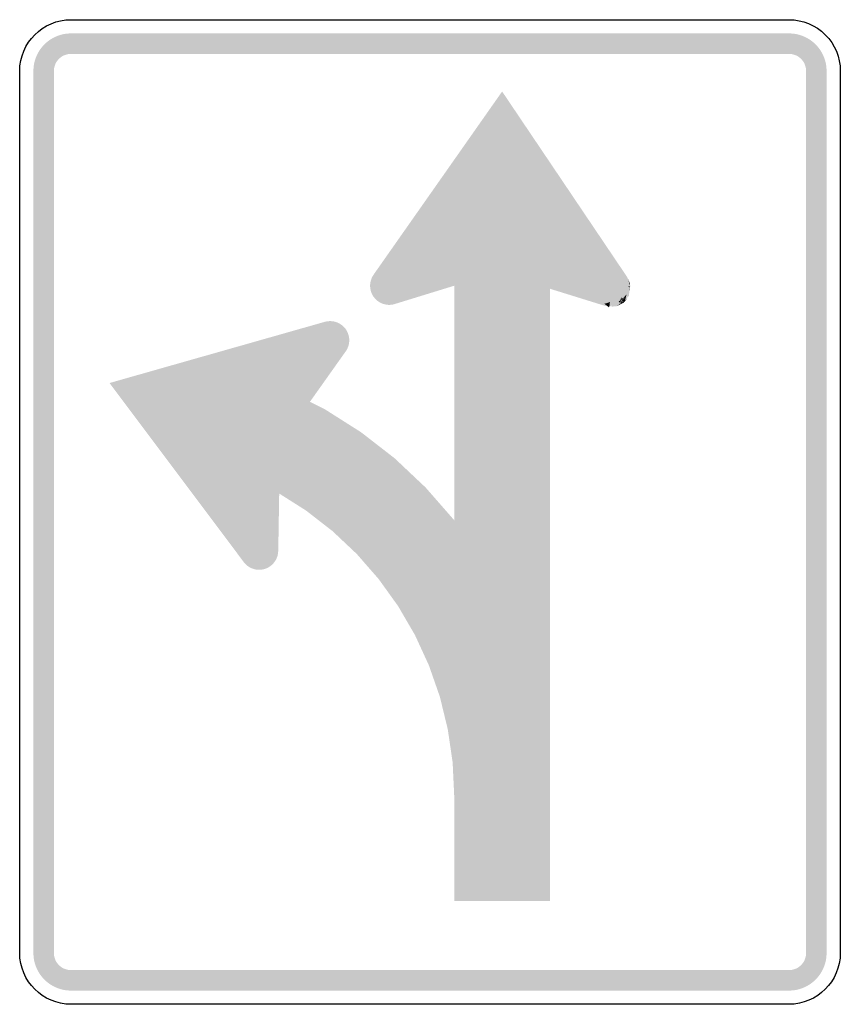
# Model space of a CAD drawing. Header units: inches. Extents: x -0.5 to 0.5, y -0.6 to 0.6.
import ezdxf

# ---------------------------------------------------------------- set-up
doc = ezdxf.new("R2010")
doc.units = ezdxf.units.IN
doc.header["$MEASUREMENT"] = 0

msp = doc.modelspace()

# ---------------------------------------------------------------- hatches: boundary and pattern name
for points in [[(-0.4375, 0.5833), (-0.442, 0.5831), (-0.4464, 0.5825), (-0.4508, 0.5814), (-0.455, 0.5798), (-0.4591, 0.5779), (-0.463, 0.5756), (-0.4666, 0.5729), (-0.4699, 0.5699), (-0.4729, 0.5666), (-0.4756, 0.563), (-0.4779, 0.5591), (-0.4798, 0.555), (-0.4814, 0.5508), (-0.4825, 0.5464), (-0.4831, 0.542), (-0.4833, 0.5375), (-0.4583, 0.5375), (-0.4582, 0.5395), (-0.4579, 0.5416), (-0.4574, 0.5435), (-0.4567, 0.5455), (-0.4559, 0.5473), (-0.4548, 0.5491), (-0.4536, 0.5507), (-0.4522, 0.5522), (-0.4507, 0.5536), (-0.4491, 0.5548), (-0.4473, 0.5559), (-0.4455, 0.5567), (-0.4435, 0.5574), (-0.4416, 0.5579), (-0.4395, 0.5582), (-0.4375, 0.5583), (-0.4375, 0.5833)], [(-0.4375, 0.5583), (0.4375, 0.5583), (0.4375, 0.5833), (-0.4375, 0.5833), (-0.4375, 0.5583)], [(0.4833, 0.5375), (0.4831, 0.542), (0.4825, 0.5464), (0.4814, 0.5508), (0.4798, 0.555), (0.4779, 0.5591), (0.4756, 0.563), (0.4729, 0.5666), (0.4699, 0.5699), (0.4666, 0.5729), (0.463, 0.5756), (0.4591, 0.5779), (0.455, 0.5798), (0.4508, 0.5814), (0.4464, 0.5825), (0.442, 0.5831), (0.4375, 0.5833), (0.4375, 0.5583), (0.4395, 0.5582), (0.4416, 0.5579), (0.4435, 0.5574), (0.4455, 0.5567), (0.4473, 0.5559), (0.4491, 0.5548), (0.4507, 0.5536), (0.4522, 0.5522), (0.4536, 0.5507), (0.4548, 0.5491), (0.4559, 0.5473), (0.4567, 0.5455), (0.4574, 0.5435), (0.4579, 0.5416), (0.4582, 0.5395), (0.4583, 0.5375), (0.4833, 0.5375)], [(-0.4583, -0.5375), (-0.4583, 0.5375), (-0.4833, 0.5375), (-0.4833, -0.5375), (-0.4583, -0.5375)], [(0.4583, 0.5375), (0.4583, -0.5375), (0.4833, -0.5375), (0.4833, 0.5375), (0.4583, 0.5375)], [(0.0879, 0.5125), (-0.0688, 0.2892), (0.0809, 0.292), (0.2403, 0.2863), (0.0879, 0.5125)], [(0.0295, 0.3587), (0.0295, -0.474), (0.1462, -0.474), (0.1462, 0.3587), (0.0295, 0.3587)], [(0.2403, 0.2863), (0.2137, 0.2511), (0.082, 0.292), (0.0996, 0.3488), (0.2403, 0.2863)], [(-0.0428, 0.2535), (0.0802, 0.2914), (0.0818, 0.3094), (0.0038, 0.2942), (-0.0428, 0.2535)], [(-0.0403, 0.2971), (-0.0424, 0.2979), (-0.0446, 0.2985), (-0.0469, 0.2989), (-0.0492, 0.2991), (-0.0514, 0.299), (-0.0537, 0.2987), (-0.0559, 0.2982), (-0.0581, 0.2975), (-0.0602, 0.2966), (-0.0622, 0.2954), (-0.0641, 0.2941), (-0.0658, 0.2926), (-0.0674, 0.291), (-0.0688, 0.2891), (-0.07, 0.2872), (-0.071, 0.2852), (-0.0718, 0.283), (-0.0724, 0.2808), (-0.0728, 0.2786), (-0.073, 0.2763), (-0.0729, 0.274), (-0.0726, 0.2717), (-0.0721, 0.2695), (-0.0714, 0.2673), (-0.0705, 0.2652), (-0.0694, 0.2632), (-0.068, 0.2614), (-0.0665, 0.2596), (-0.0649, 0.2581), (-0.0631, 0.2566), (-0.0611, 0.2554), (-0.0591, 0.2544), (-0.0497, 0.2758), (-0.0403, 0.2971)], [(-0.0688, 0.2892), (-0.0428, 0.2535), (0.0106, 0.2711), (0.0109, 0.2974), (-0.0688, 0.2892)], [(-0.0591, 0.2544), (-0.0569, 0.2536), (-0.0547, 0.253), (-0.0525, 0.2526), (-0.0502, 0.2524), (-0.0479, 0.2525), (-0.0456, 0.2528), (-0.0434, 0.2533), (-0.0412, 0.254), (-0.0391, 0.2549), (-0.0371, 0.2561), (-0.0353, 0.2574), (-0.0335, 0.2589), (-0.032, 0.2606), (-0.0306, 0.2624), (-0.0293, 0.2643), (-0.0283, 0.2663), (-0.0275, 0.2685), (-0.0269, 0.2707), (-0.0265, 0.273), (-0.0263, 0.2752), (-0.0264, 0.2775), (-0.0267, 0.2798), (-0.0272, 0.282), (-0.0279, 0.2842), (-0.0289, 0.2863), (-0.03, 0.2883), (-0.0313, 0.2902), (-0.0328, 0.2919), (-0.0345, 0.2935), (-0.0363, 0.2949), (-0.0382, 0.2961), (-0.0403, 0.2971), (-0.0497, 0.2758), (-0.0591, 0.2544)], [(0.2403, 0.2863), (0.2442, 0.2757), (0.2401, 0.2599), (0.2137, 0.2511), (0.2403, 0.2863)], [(0.2361, 0.2639), (0.2267, 0.2529), (0.2425, 0.2633), (0.2421, 0.2834), (0.2361, 0.2639)], [(0.2421, 0.2834), (0.2425, 0.2633), (0.2391, 0.2633), (0.2297, 0.2539), (0.2421, 0.2834)], [(0.2418, 0.2837), (0.2435, 0.2783), (0.2421, 0.2737), (0.2435, 0.2683), (0.2418, 0.2837)], [(0.2438, 0.271), (0.2425, 0.2743), (0.2435, 0.2783), (0.2418, 0.2837), (0.2438, 0.271)], [(0.2123, 0.2539), (0.218, 0.2495), (0.2431, 0.2666), (0.2421, 0.276), (0.2123, 0.2539)], [(0.2297, 0.2539), (0.2391, 0.2633), (0.2307, 0.2539), (0.2395, 0.2653), (0.2297, 0.2539)], [(0.2395, 0.2653), (0.2307, 0.2539), (0.2334, 0.2619), (0.2374, 0.2562), (0.2395, 0.2653)], [(0.2421, 0.276), (0.2431, 0.2666), (0.2425, 0.2743), (0.2438, 0.271), (0.2421, 0.276)], [(0.2143, 0.2542), (0.218, 0.2505), (0.218, 0.2495), (0.2123, 0.2539), (0.2143, 0.2542)], [(0.2193, 0.2559), (0.2186, 0.2505), (0.218, 0.2505), (0.2143, 0.2542), (0.2193, 0.2559)], [(0.2207, 0.2502), (0.216, 0.2539), (0.2267, 0.2529), (0.2361, 0.2639), (0.2207, 0.2502)], [(0.2274, 0.2508), (0.2361, 0.2552), (0.216, 0.2539), (0.2207, 0.2502), (0.2274, 0.2508)], [(0.2321, 0.2599), (0.2351, 0.2559), (0.2186, 0.2505), (0.2193, 0.2559), (0.2321, 0.2599)], [(0.2401, 0.2599), (0.2401, 0.2599), (0.2361, 0.2552), (0.2274, 0.2508), (0.2401, 0.2599)], [(0.2361, 0.2606), (0.2297, 0.2565), (0.2351, 0.2559), (0.2321, 0.2599), (0.2361, 0.2606)], [(0.2314, 0.2582), (0.2337, 0.2545), (0.2297, 0.2565), (0.2361, 0.2606), (0.2314, 0.2582)], [(0.2374, 0.2562), (0.2334, 0.2619), (0.2337, 0.2545), (0.2314, 0.2582), (0.2374, 0.2562)], [(-0.3905, 0.1572), (-0.2269, -0.0611), (-0.1831, 0.082), (-0.1281, 0.2318), (-0.3905, 0.1572)], [(-0.1281, 0.2318), (-0.1029, 0.1955), (-0.1827, 0.083), (-0.2312, 0.1175), (-0.1281, 0.2318)], [(-0.1043, 0.1937), (-0.1029, 0.1955), (-0.1016, 0.1974), (-0.1006, 0.1994), (-0.0997, 0.2016), (-0.099, 0.2038), (-0.0986, 0.206), (-0.0984, 0.2083), (-0.0984, 0.2106), (-0.0986, 0.2129), (-0.0991, 0.2151), (-0.0998, 0.2173), (-0.1007, 0.2194), (-0.1017, 0.2214), (-0.103, 0.2233), (-0.1045, 0.2251), (-0.1061, 0.2267), (-0.1079, 0.2281), (-0.1098, 0.2294), (-0.1118, 0.2305), (-0.114, 0.2313), (-0.1161, 0.232), (-0.1184, 0.2324), (-0.1207, 0.2326), (-0.123, 0.2326), (-0.1252, 0.2324), (-0.1275, 0.2319), (-0.1297, 0.2312), (-0.1318, 0.2304), (-0.1338, 0.2293), (-0.1357, 0.228), (-0.1375, 0.2265), (-0.1391, 0.2249), (-0.1217, 0.2093), (-0.1043, 0.1937)], [(-0.1391, 0.2249), (-0.1405, 0.2231), (-0.1418, 0.2212), (-0.1428, 0.2192), (-0.1437, 0.2171), (-0.1444, 0.2149), (-0.1448, 0.2126), (-0.145, 0.2103), (-0.145, 0.208), (-0.1448, 0.2058), (-0.1443, 0.2035), (-0.1436, 0.2013), (-0.1427, 0.1992), (-0.1417, 0.1972), (-0.1404, 0.1953), (-0.1389, 0.1936), (-0.1373, 0.1919), (-0.1355, 0.1905), (-0.1336, 0.1892), (-0.1316, 0.1882), (-0.1295, 0.1873), (-0.1273, 0.1866), (-0.125, 0.1862), (-0.1227, 0.186), (-0.1204, 0.186), (-0.1182, 0.1862), (-0.1159, 0.1867), (-0.1137, 0.1874), (-0.1116, 0.1883), (-0.1096, 0.1894), (-0.1077, 0.1906), (-0.1059, 0.1921), (-0.1043, 0.1937), (-0.1217, 0.2093), (-0.1391, 0.2249)], [(0.1462, -0.3459), (0.1437, -0.2941), (0.1363, -0.2427), (0.124, -0.1924), (0.1069, -0.1434), (0.0852, -0.0962), (0.0591, -0.0514), (0.0289, -0.0093), (-0.0053, 0.0298), (-0.043, 0.0654), (-0.084, 0.0972), (-0.1278, 0.125), (-0.1741, 0.1484), (-0.2224, 0.1674), (-0.2723, 0.1816), (-0.2988, 0.068), (-0.2597, 0.0568), (-0.2218, 0.042), (-0.1855, 0.0236), (-0.1511, 0.0018), (-0.1189, -0.0232), (-0.0893, -0.0511), (-0.0625, -0.0818), (-0.0388, -0.1148), (-0.0183, -0.15), (-0.0013, -0.187), (0.0121, -0.2254), (0.0217, -0.265), (0.0276, -0.3053), (0.0295, -0.3459), (0.1462, -0.3459)], [(-0.1849, -0.0475), (-0.1828, 0.0812), (-0.1994, 0.0883), (-0.2091, 0.0094), (-0.1849, -0.0475)], [(-0.2269, -0.0611), (-0.1849, -0.0475), (-0.1851, 0.0087), (-0.21, 0.0172), (-0.2269, -0.0611)], [(-0.1909, -0.0627), (-0.1895, -0.0609), (-0.1882, -0.059), (-0.1871, -0.057), (-0.1863, -0.0549), (-0.1856, -0.0527), (-0.1852, -0.0504), (-0.185, -0.0482), (-0.185, -0.0459), (-0.1852, -0.0436), (-0.1857, -0.0414), (-0.1863, -0.0392), (-0.1872, -0.0371), (-0.1883, -0.035), (-0.1896, -0.0331), (-0.1911, -0.0314), (-0.1927, -0.0298), (-0.1945, -0.0283), (-0.1964, -0.0271), (-0.1984, -0.026), (-0.2005, -0.0251), (-0.2027, -0.0245), (-0.205, -0.024), (-0.2072, -0.0238), (-0.2095, -0.0238), (-0.2118, -0.0241), (-0.2141, -0.0245), (-0.2162, -0.0252), (-0.2184, -0.0261), (-0.2204, -0.0272), (-0.2223, -0.0285), (-0.224, -0.0299), (-0.2256, -0.0316), (-0.2083, -0.0471), (-0.1909, -0.0627)], [(-0.2256, -0.0316), (-0.2271, -0.0333), (-0.2283, -0.0352), (-0.2294, -0.0373), (-0.2303, -0.0394), (-0.2309, -0.0416), (-0.2314, -0.0438), (-0.2316, -0.0461), (-0.2316, -0.0484), (-0.2313, -0.0507), (-0.2309, -0.0529), (-0.2302, -0.0551), (-0.2293, -0.0572), (-0.2282, -0.0592), (-0.2269, -0.0611), (-0.2255, -0.0629), (-0.2239, -0.0645), (-0.2221, -0.0659), (-0.2202, -0.0672), (-0.2181, -0.0683), (-0.216, -0.0691), (-0.2138, -0.0698), (-0.2116, -0.0702), (-0.2093, -0.0704), (-0.207, -0.0704), (-0.2047, -0.0702), (-0.2025, -0.0697), (-0.2003, -0.0691), (-0.1982, -0.0682), (-0.1962, -0.0671), (-0.1943, -0.0658), (-0.1925, -0.0643), (-0.1909, -0.0627), (-0.2083, -0.0471), (-0.2256, -0.0316)], [(-0.4833, -0.5375), (-0.4831, -0.542), (-0.4825, -0.5464), (-0.4814, -0.5508), (-0.4798, -0.555), (-0.4779, -0.5591), (-0.4756, -0.563), (-0.4729, -0.5666), (-0.4699, -0.5699), (-0.4666, -0.5729), (-0.463, -0.5756), (-0.4591, -0.5779), (-0.455, -0.5798), (-0.4508, -0.5814), (-0.4464, -0.5825), (-0.442, -0.5831), (-0.4375, -0.5833), (-0.4375, -0.5583), (-0.4395, -0.5582), (-0.4416, -0.5579), (-0.4435, -0.5574), (-0.4455, -0.5567), (-0.4473, -0.5559), (-0.4491, -0.5548), (-0.4507, -0.5536), (-0.4522, -0.5522), (-0.4536, -0.5507), (-0.4548, -0.5491), (-0.4559, -0.5473), (-0.4567, -0.5455), (-0.4574, -0.5435), (-0.4579, -0.5416), (-0.4582, -0.5395), (-0.4583, -0.5375), (-0.4833, -0.5375)], [(0.4375, -0.5833), (0.442, -0.5831), (0.4464, -0.5825), (0.4508, -0.5814), (0.455, -0.5798), (0.4591, -0.5779), (0.463, -0.5756), (0.4666, -0.5729), (0.4699, -0.5699), (0.4729, -0.5666), (0.4756, -0.563), (0.4779, -0.5591), (0.4798, -0.555), (0.4814, -0.5508), (0.4825, -0.5464), (0.4831, -0.542), (0.4833, -0.5375), (0.4583, -0.5375), (0.4582, -0.5395), (0.4579, -0.5416), (0.4574, -0.5435), (0.4567, -0.5455), (0.4559, -0.5473), (0.4548, -0.5491), (0.4536, -0.5507), (0.4522, -0.5522), (0.4507, -0.5536), (0.4491, -0.5548), (0.4473, -0.5559), (0.4455, -0.5567), (0.4435, -0.5574), (0.4416, -0.5579), (0.4395, -0.5582), (0.4375, -0.5583), (0.4375, -0.5833)], [(0.4375, -0.5583), (-0.4375, -0.5583), (-0.4375, -0.5833), (0.4375, -0.5833), (0.4375, -0.5583)]]:
    msp.add_hatch(color=7).paths.add_polyline_path(points)

# ---------------------------------------------------------------- linework, layer by layer
at = {"color": 7}
for points in [[(-0.4375, 0.6), (0.4375, 0.6)], [(-0.5, -0.5375), (-0.5, 0.5375)], [(0.5, 0.5375), (0.5, -0.5375)], [(0.4375, -0.6), (-0.4375, -0.6)]]:
    msp.add_lwpolyline(points, dxfattribs=at)
for points in [[(-0.5, 0.5375), (-0.5, 0.572), (-0.472, 0.6), (-0.4375, 0.6)], [(-0.4375, -0.6), (-0.472, -0.6), (-0.5, -0.572), (-0.5, -0.5375)], [(0.5, -0.5375), (0.5, -0.572), (0.472, -0.6), (0.4375, -0.6)]]:
    msp.add_open_spline(points, degree=3, dxfattribs=at)
msp.add_open_spline([(0.4375, 0.6), (0.4541, 0.6), (0.47, 0.5934), (0.4817, 0.5817), (0.4934, 0.57), (0.5, 0.5541), (0.5, 0.5375)], degree=3, knots=[0, 0, 0, 0, 1, 1, 1, 2, 2, 2, 2], dxfattribs=at)

doc.saveas('drawing.dxf')
